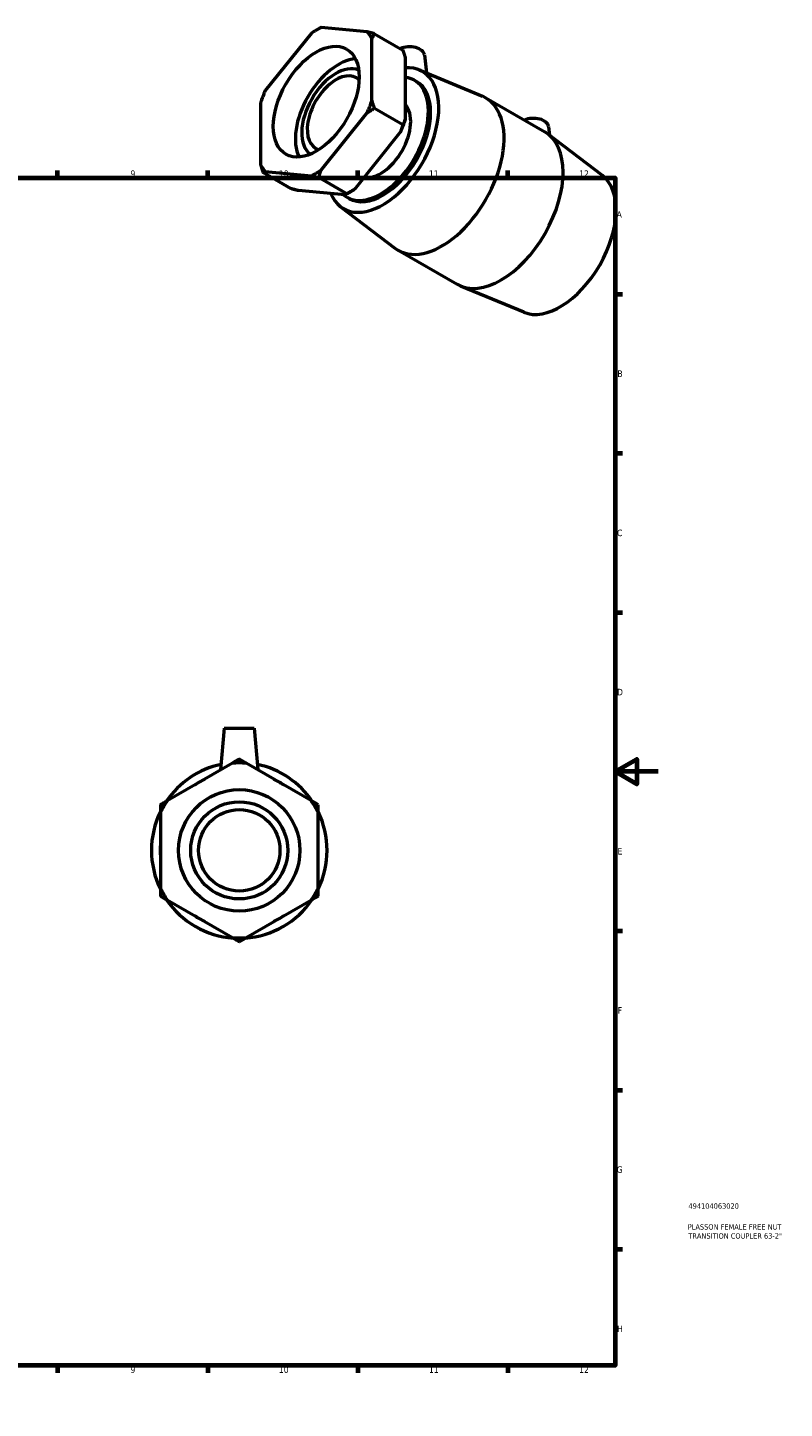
# Model space of a CAD drawing. Header units: millimetres. Extents: x 0 to 900, y -235 to 644.
# Tile 3 of 3: x 547 to 900, y 0 to 644. Entities that reach past the tile are written whole.
import ezdxf

# ---------------------------------------------------------------- set-up
doc = ezdxf.new("R2010")
doc.units = ezdxf.units.MM
for name, color, linetype, lineweight in [('Border (ANSI)', 7, 'Continuous', 70), ('Title (ISO)', 7, 'Continuous', 50), ('Visible (ANSI)', 7, 'Continuous', 50)]:
    doc.layers.add(name, color=color, linetype=linetype, lineweight=lineweight)
doc.styles.add('Note Text (ANSI)', font='tahoma.ttf')
doc.styles.add('Note Text (ISO)', font='tahoma.ttf')

# ---------------------------------------------------------------- blocks, each defined once
blk = doc.blocks.new('Borders Default Border')
at = {"layer": 'Border (ANSI)'}
for p, q in [((70.08, 574), (70.08, 577.45)), ((140.17, 574), (140.17, 577.45)), ((210.25, 574), (210.25, 577.45)), ((280.33, 574), (280.33, 577.45)), ((350.42, 574), (350.42, 577.45)), ((490.58, 574), (490.58, 577.45)), ((560.67, 574), (560.67, 577.45)), ((630.75, 574), (630.75, 577.45)), ((700.83, 574), (700.83, 577.45)), ((770.92, 574), (770.92, 577.45)), ((20, 519.75), (16.55, 519.75)), ((821, 519.75), (824.45, 519.75)), ((20, 445.5), (16.55, 445.5)), ((821, 445.5), (824.45, 445.5)), ((20, 371.25), (16.55, 371.25)), ((821, 371.25), (824.45, 371.25)), ((20, 222.75), (16.55, 222.75)), ((821, 222.75), (824.45, 222.75)), ((20, 148.5), (16.55, 148.5)), ((821, 148.5), (824.45, 148.5)), ((20, 74.25), (16.55, 74.25)), ((821, 74.25), (824.45, 74.25)), ((70.08, 20), (70.08, 16.55)), ((140.17, 20), (140.17, 16.55)), ((210.25, 20), (210.25, 16.55)), ((280.33, 20), (280.33, 16.55)), ((350.42, 20), (350.42, 16.55)), ((490.58, 20), (490.58, 16.55)), ((560.67, 20), (560.67, 16.55)), ((630.75, 20), (630.75, 16.55)), ((700.83, 20), (700.83, 16.55)), ((770.92, 20), (770.92, 16.55))]:
    blk.add_line(p, q, dxfattribs=at)
at = {"layer": 'Border (ANSI)', "flags": 128}
for points in [[(420.5, 594), (420.5, 574), (414.73, 584), (426.27, 584), (420.5, 574)], [(20, 20), (20, 574), (821, 574), (821, 20), (20, 20)], [(0, 297), (20, 297), (10, 302.77), (10, 291.23), (20, 297)], [(841, 297), (821, 297), (831, 302.77), (831, 291.23), (821, 297)], [(420.5, 0), (420.5, 20), (414.73, 10), (426.27, 10), (420.5, 20)]]:
    blk.add_lwpolyline(points, dxfattribs=at)
at = {"layer": 'Border (ANSI)', "attachment_point": 7, "style": 'Note Text (ANSI)'}
for s, insert, char_height in [('1', (34.35, 574.4), 3.05), ('2', (104.2, 574.4), 3.05), ('3', (174.26, 574.34), 3.05), ('4', (244.23, 574.4), 3.05), ('5', (314.48, 574.34), 3.05), ('6', (384.49, 574.34), 3.05), ('7', (454.6, 574.4), 3.05), ('8', (524.63, 574.33), 3.05), ('9', (594.7, 574.34), 3.05), ('10', (663.96, 574.34), 3.048), ('11', (734.04, 574.4), 3.048), ('12', (804.13, 574.4), 3.048), ('A', (16.78, 555.35), 3.05), ('A', (821.63, 555.35), 3.05), ('B', (17.15, 481.1), 3.05), ('B', (821.99, 481.1), 3.05), ('C', (16.95, 406.8), 3.05), ('C', (821.8, 406.8), 3.05), ('D', (16.96, 332.6), 3.05), ('D', (821.81, 332.6), 3.05), ('E', (17.21, 258.35), 3.05), ('E', (822.05, 258.35), 3.05), ('F', (17.29, 184.1), 3.05), ('F', (822.14, 184.1), 3.05), ('G', (16.81, 109.79), 3.05), ('G', (821.66, 109.79), 3.05), ('H', (16.97, 35.6), 3.05), ('H', (821.81, 35.6), 3.05), ('1', (34.35, 16.55), 3.05), ('2', (104.2, 16.55), 3.05), ('3', (174.26, 16.49), 3.05), ('4', (244.23, 16.55), 3.05), ('5', (314.48, 16.49), 3.05), ('6', (384.49, 16.49), 3.05), ('7', (454.6, 16.55), 3.05), ('8', (524.63, 16.48), 3.05), ('9', (594.7, 16.49), 3.05), ('10', (663.96, 16.49), 3.048), ('11', (734.04, 16.55), 3.048), ('12', (804.13, 16.55), 3.048)]:
    blk.add_mtext(s, dxfattribs=dict(at, insert=insert, char_height=char_height))
blk = doc.blocks.new('Title Blocks ISO')
at = {"layer": 'Title (ISO)', "color": 232, "true_color": 0xca0064, "style": 'Note Text (ISO)'}
for tag, p in [('PART_NUMBER_001', (34.16, 73.13)), ('DESCRIPTION_001', (33.84, 63.4)), ('DESCRIPTION_002', (34.09, 59.18))]:
    blk.add_attdef(tag, p, '', height=2.5, dxfattribs=at)

msp = doc.modelspace()

# ---------------------------------------------------------------- linework, layer by layer
at = {"layer": 'Visible (ANSI)'}
for p, q in [((705.209, 642.079), (683.651, 644.055)), ((679.188, 641.485), (657.63, 614.68)), ((681.308, 642.805), (682.438, 643.462)), ((707.44, 610.114), (707.44, 638.895)), ((708.642, 641.182), (721.795, 633.608)), ((731.928, 631.306), (732.829, 622.908)), ((722.997, 629.937), (722.997, 601.156)), ((727.225, 619.492), (728.251, 618.901)), ((729.518, 624.285), (758.983, 612.035)), ((655.398, 608.926), (655.398, 580.145)), ((708.642, 606.443), (721.795, 598.869)), ((760.569, 611.253), (788.147, 595.372)), ((683.651, 577.555), (705.209, 604.361)), ((720.765, 595.402), (699.207, 568.597)), ((815.003, 575.057), (789.62, 594.393)), ((789.84, 597.957), (790.276, 593.892)), ((669.753, 568.9), (656.6, 576.474)), ((657.63, 576.962), (679.188, 574.985)), ((695.774, 566.515), (682.621, 574.089)), ((694.744, 566.027), (673.186, 568.003)), ((697.087, 567.277), (695.956, 566.62)), ((692.792, 560.508), (718.176, 541.173)), ((695.786, 564.897), (696.812, 564.306)), ((719.649, 540.193), (747.226, 524.312)), ((778.277, 511.281), (748.813, 523.53)), ((638.484, 317.274), (636.801, 298.033)), ((638.484, 317.274), (652.484, 317.274)), ((652.484, 317.274), (654.168, 298.033)), ((642.329, 300.944), (611.841, 283.341)), ((679.128, 283.341), (648.64, 300.944)), ((608.685, 277.876), (608.685, 242.671)), ((682.284, 242.671), (682.284, 277.876)), ((611.841, 237.206), (642.329, 219.603)), ((648.64, 219.603), (679.128, 237.206))]:
    msp.add_line(p, q, dxfattribs=at)
for radius in [28.328, 22.662, 19]:
    msp.add_circle((645.484, 260.274), radius, dxfattribs=at)
for radius, start, end in [(41, 101.932792, 146.163392), (40.792, 85.563209, 94.436791), (41, 33.836608, 78.067208), (36.9, 115.763002, 124.236998), (36.9, 55.763002, 64.236998), (41, 153.836608, 206.163392), (40.792, 145.563209, 154.436791), (40.792, 25.563209, 34.436791), (41, 333.836608, 26.163392), (36.9, 175.763002, 184.236998), (36.9, 355.763002, 4.236998), (40.792, 205.563209, 214.436791), (40.792, 325.563209, 334.436791), (41, 213.836608, 266.163392), (41, 273.836608, 326.163392), (36.9, 235.763002, 244.236998), (36.9, 295.763002, 304.236998), (40.792, 265.563209, 274.436791)]:
    msp.add_arc((645.484, 260.274), radius, start, end, dxfattribs=at)
for centre, major_axis, ratio, start_param, end_param in [((681.419, 609.52), (20.357, 35.35), 0.5780931, 0.7060278, 0.8609011), ((681.419, 609.52), (20.357, 35.35), 0.5780931, 5.9420156, 6.0968888), ((724.942, 631.057), (7, 0), 0.5758617, 0.0616641, 2.2263142), ((691.686, 603.608), (-14.137, -24.549), 0.5780931, 3.5117272, 5.9130508), ((690.66, 604.199), (-11.309, -19.639), 0.5780931, 3.2030385, 6.2217395), ((712.532, 591.604), (18.414, 31.977), 0.5780931, 2.726981, 6.653975), ((690.66, 604.199), (-9.482, -16.465), 0.5780931, 2.9966384, 6.4281395), ((711.505, 592.195), (15.72, 27.297), 0.5780931, 3.02957, 6.5245807), ((712.532, 591.604), (15.72, 27.297), 0.5780931, 3.1415927, 6.2831853), ((681.419, 609.52), (20.357, 35.35), 0.5780931, 1.7532254, 1.9080986), ((740.109, 575.723), (20.46, 35.53), 0.5780931, 3.0670431, 6.3577348), ((711.505, 592.195), (9.896, 17.184), 0.5780931, 3.3376027, 6.1060419), ((681.419, 609.52), (-20.357, -35.35), 0.5780931, 1.7532254, 1.9080986), ((696.976, 600.562), (20.357, 35.35), 0.5780931, 4.894818, 5.0496913), ((782.854, 597.708), (7, 0), 0.5758617, 0.0616641, 2.2309626), ((767.686, 559.842), (20.46, 35.53), 0.5780931, 3.1415927, 6.2831853), ((681.419, 609.52), (-20.357, -35.35), 0.5780931, 5.9420156, 6.0968888), ((681.419, 609.52), (-20.357, -35.35), 0.5780931, 0.7060278, 0.8609011), ((795.263, 543.962), (18.414, 31.977), 0.5780931, 3.2161422, 6.2086358), ((696.976, 600.562), (20.357, 35.35), 0.5780931, 3.9289245, 4.0024937)]:
    msp.add_ellipse(centre, major_axis=major_axis, ratio=ratio, start_param=start_param, end_param=end_param, dxfattribs=at)
msp.add_ellipse((681.419, 609.52), major_axis=(14.137, 24.549), ratio=0.5780931, dxfattribs=at)
for points, weights in [([(683.651, 644.055), (683.102, 643.841), (682.621, 643.567)], [1, 1.00095849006, 1]), ([(682.621, 643.567), (682.53, 643.514), (682.438, 643.462)], [1, 1.00004881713, 1.00009266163]), ([(708.642, 641.182), (706.846, 641.665), (705.209, 642.079)], [1, 1.00095849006, 1]), ([(707.44, 638.895), (707.985, 640.041), (708.642, 641.182)], [1, 1.00095849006, 1]), ([(721.795, 633.608), (722.452, 631.71), (722.997, 629.937)], [1, 1.00095849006, 1]), ([(705.209, 604.361), (706.846, 605.406), (708.642, 606.443)], [1, 1.00095849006, 1]), ([(708.642, 606.443), (707.985, 608.341), (707.44, 610.114)], [1, 1.00095849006, 1]), ([(722.997, 601.156), (722.452, 600.01), (721.795, 598.869)], [1, 1.00095849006, 1]), ([(721.795, 598.869), (721.314, 597.075), (720.765, 595.402)], [1, 1.00095849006, 1]), ([(655.398, 580.145), (655.943, 578.372), (656.6, 576.474)], [1, 1.00095849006, 1]), ([(656.6, 576.474), (657.081, 576.748), (657.63, 576.962)], [1, 1.00095849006, 1]), ([(679.188, 574.985), (680.825, 574.572), (682.621, 574.089)], [1, 1.00095849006, 1]), ([(682.621, 574.089), (683.102, 575.883), (683.651, 577.555)], [1, 1.00095849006, 1]), ([(673.186, 568.003), (671.549, 568.417), (669.753, 568.9)], [1, 1.00095849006, 1]), ([(699.207, 568.597), (697.57, 567.552), (695.774, 566.515)], [1, 1.00095849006, 1]), ([(695.774, 566.515), (695.293, 566.241), (694.744, 566.027)], [1, 1.00095849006, 1]), ([(645.484, 302.766), (643.874, 301.836), (642.329, 300.944)], [1, 1.00095849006, 1]), ([(648.64, 300.944), (647.094, 301.836), (645.484, 302.766)], [1, 1.00095849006, 1]), ([(611.841, 283.341), (610.295, 282.449), (608.685, 281.52)], [1, 1.00095849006, 1]), ([(608.685, 281.52), (608.685, 279.66), (608.685, 277.876)], [1, 1.00095849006, 1]), ([(682.284, 281.52), (680.673, 282.449), (679.128, 283.341)], [1, 1.00095849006, 1]), ([(682.284, 277.876), (682.284, 279.66), (682.284, 281.52)], [1, 1.00095849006, 1]), ([(608.685, 242.671), (608.685, 240.887), (608.685, 239.028)], [1, 1.00095849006, 1]), ([(608.685, 239.028), (610.295, 238.098), (611.841, 237.206)], [1, 1.00095849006, 1]), ([(679.128, 237.206), (680.673, 238.098), (682.284, 239.028)], [1, 1.00095849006, 1]), ([(682.284, 239.028), (682.284, 240.887), (682.284, 242.671)], [1, 1.00095849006, 1]), ([(642.329, 219.603), (643.874, 218.711), (645.484, 217.782)], [1, 1.00095849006, 1]), ([(645.484, 217.782), (647.094, 218.711), (648.64, 219.603)], [1, 1.00095849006, 1])]:
    msp.add_rational_spline(points, weights, degree=2, dxfattribs=at)
msp.add_open_spline([(637.008, 297.871), (636.884, 297.903), (636.816, 297.948), (636.801, 298.013), (636.8, 298.023), (636.801, 298.033)], degree=3, knots=[2.40335853, 2.40335853, 2.40335853, 2.40335853, 2.5666722, 2.5666722, 2.59494215, 2.59494215, 2.59494215, 2.59494215], dxfattribs=at)
for points in [[(654.166, 298.003), (654.153, 297.948), (654.085, 297.903), (653.961, 297.871)], [(654.167, 298.033), (654.169, 298.023), (654.168, 298.013), (654.166, 298.003)]]:
    msp.add_open_spline(points, degree=3, dxfattribs=at)

# ---------------------------------------------------------------- block references
msp.add_blockref('Borders Default Border', (0, 0))
msp.add_blockref('Title Blocks ISO', (821, 20)).add_auto_attribs({'PART_NUMBER_001': '494104063020', 'DESCRIPTION_001': 'PLASSON FEMALE FREE NUT', 'DESCRIPTION_002': 'TRANSITION COUPLER 63-2"'})

doc.saveas('drawing.dxf')
